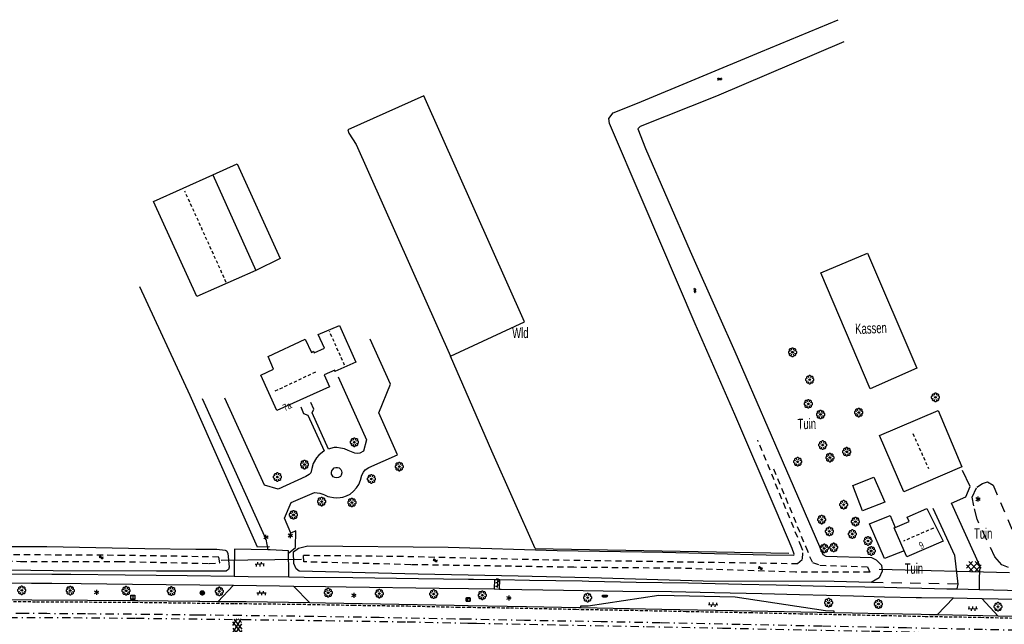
# Model space of a CAD drawing. Extents: x 99796 to 103543, y 406299 to 407646.
# Tile 73 of 85: x 102359 to 102595, y 406729 to 406875. Entities that reach past the tile are written whole.
import ezdxf
from ezdxf.enums import TextEntityAlignment as Align

# ---------------------------------------------------------------- set-up
doc = ezdxf.new("R2010")
doc.units = 0
for name, pattern in [('As', [4.25, 2, -1, 0.25, -1]), ('Cult-sch', [4.5, 2.5, -2]), ('Mi-knt-strp', [1.15, 0.75, -0.4]), ('Noklijn', [1.25, 0.75, -0.5]), ('Slootbodem', [2.5, 1.5, -1])]:
    doc.linetypes.add(name, pattern=pattern)
for name, color, linetype in [('1101', 252, 'CONTINUOUS'), ('1103', 252, 'CONTINUOUS'), ('1104', 252, 'CONTINUOUS'), ('1108', 252, 'CONTINUOUS'), ('1110', 252, 'CONTINUOUS'), ('1201', 252, 'As'), ('1207', 252, 'Mi-knt-strp'), ('1404', 252, 'CONTINUOUS'), ('1406', 252, 'Slootbodem'), ('1605', 252, 'CONTINUOUS'), ('1701', 252, 'CONTINUOUS'), ('1901', 252, 'Noklijn'), ('2004', 252, 'Hekwerk'), ('2005', 252, 'Raster'), ('2010', 252, 'Cult-sch'), ('2201', 252, 'CONTINUOUS'), ('2301', 252, 'CONTINUOUS'), ('2303', 252, 'CONTINUOUS'), ('2401', 252, 'CONTINUOUS'), ('2701', 252, 'CONTINUOUS'), ('2901', 252, 'CONTINUOUS'), ('4401', 252, 'CONTINUOUS'), ('4411', 252, 'CONTINUOUS'), ('4413', 252, 'CONTINUOUS'), ('4501', 252, 'CONTINUOUS'), ('4502', 252, 'CONTINUOUS'), ('4601', 252, 'CONTINUOUS')]:
    doc.layers.add(name, color=color, linetype=linetype)
doc.linetypes.add('Hekwerk', pattern='A,4,-1,[1,dgnlstyle.shx,S=0.004,R=0,X=0,Y=0],-1', length=6)
doc.linetypes.add('Raster', pattern='A,4,-1,[1,dgnlstyle.shx,S=0.004,R=0,X=0,Y=0],-1', length=6)

# ---------------------------------------------------------------- blocks, each defined once
blk = doc.blocks.new('WATERSYMBOOL', base_point=(97503.821083, 403517.176353))
at = {"layer": '4601'}
for points in [[(97503.321083, 403517.326353, 0), (97503.383583, 403517.388853, 0), (97503.508583, 403517.451353, 0), (97503.633583, 403517.451353, 0), (97503.758583, 403517.388853, 0), (97503.821083, 403517.326353, 0), (97503.883583, 403517.263853, 0), (97504.008583, 403517.201353, 0), (97504.133583, 403517.201353, 0), (97504.258583, 403517.263853, 0), (97504.321083, 403517.326353, 0)], [(97503.321083, 403517.026353, 0), (97503.383583, 403517.088853, 0), (97503.508583, 403517.151353, 0), (97503.633583, 403517.151353, 0), (97503.758583, 403517.088853, 0), (97503.821083, 403517.026353, 0), (97503.883583, 403516.963853, 0), (97504.008583, 403516.901353, 0), (97504.133583, 403516.901353, 0), (97504.258583, 403516.963853, 0), (97504.321083, 403517.026353, 0)]]:
    blk.add_polyline3d(points, dxfattribs=at)
blk = doc.blocks.new('OV6', base_point=(97503.821083, 403517.176353))
at = {"layer": '4413'}
for points in [[(97503.821083, 403517.176353, 0), (97504.133583, 403517.176353, 0)], [(97503.852333, 403517.176353, 0), (97503.852333, 403517.207603, 0)], [(97503.914833, 403517.176353, 0), (97503.914833, 403517.145103, 0)], [(97503.977333, 403517.176353, 0), (97503.977333, 403517.207603, 0)], [(97504.039833, 403517.176353, 0), (97504.039833, 403517.145103, 0)], [(97504.102333, 403517.176353, 0), (97504.102333, 403517.207603, 0)]]:
    blk.add_polyline3d(points, dxfattribs=at)
blk = doc.blocks.new('LICHTMAST', base_point=(106423.199838, 404577.892233))
at = {"layer": '2701'}
for points in [[(106423.199838, 404577.292233, 0), (106423.199838, 404578.492233, 0)], [(106422.680222, 404577.592233, 0), (106423.719453, 404578.192234, 0)], [(106423.719453, 404577.592234, 0), (106422.680222, 404578.192233, 0)]]:
    blk.add_polyline3d(points, dxfattribs=at)
blk = doc.blocks.new('BOOM', base_point=(97503.821083, 403507.602474))
at = {"layer": '2901'}
for points in [[(97503.491578, 403508.39797, 0), (97503.202364, 403508.39797, 0), (97503.025588, 403508.221193, 0), (97503.025588, 403507.931979, 0)], [(97504.071083, 403508.102474, 0), (97504.196083, 403508.352474, 0), (97503.946083, 403508.602474, 0), (97503.696083, 403508.602474, 0), (97503.446083, 403508.352474, 0), (97503.571083, 403508.102474, 0)], [(97504.616578, 403507.931979, 0), (97504.616578, 403508.221193, 0), (97504.439801, 403508.39797, 0), (97504.150588, 403508.39797, 0)], [(97503.321083, 403507.852474, 0), (97503.071083, 403507.977474, 0), (97502.821083, 403507.727474, 0), (97502.821083, 403507.477474, 0), (97503.071083, 403507.227474, 0), (97503.321083, 403507.352474, 0)], [(97503.025588, 403507.27297, 0), (97503.025588, 403506.983756, 0), (97503.202364, 403506.806979, 0), (97503.491578, 403506.806979, 0)], [(97503.571083, 403507.102474, 0), (97503.446083, 403506.852474, 0), (97503.696083, 403506.602474, 0), (97503.946083, 403506.602474, 0), (97504.196083, 403506.852474, 0), (97504.071083, 403507.102474, 0)], [(97504.150588, 403506.806979, 0), (97504.439801, 403506.806979, 0), (97504.616578, 403506.983756, 0), (97504.616578, 403507.27297, 0)], [(97504.321083, 403507.352474, 0), (97504.571083, 403507.227474, 0), (97504.821083, 403507.477474, 0), (97504.821083, 403507.727474, 0), (97504.571083, 403507.977474, 0), (97504.321083, 403507.852474, 0)]]:
    blk.add_polyline3d(points, dxfattribs=at)
blk.add_circle((97503.821083, 403507.602474), 0.2, dxfattribs=at)
blk.add_circle((97503.821083, 403507.602474), 0.2, dxfattribs=at)
blk = doc.blocks.new('GV6', base_point=(97503.821083, 403517.176353))
at = {"layer": '4411'}
for points in [[(97503.821083, 403517.145103, 0), (97503.977333, 403517.270103, 0)], [(97503.883583, 403517.082603, 0), (97504.133583, 403517.270103, 0)], [(97503.883583, 403517.270103, 0), (97504.133583, 403517.082603, 0)], [(97504.039833, 403517.270103, 0), (97504.196083, 403517.145103, 0)], [(97503.821083, 403517.207603, 0), (97503.977333, 403517.082603, 0)], [(97504.039833, 403517.082603, 0), (97504.196083, 403517.207603, 0)]]:
    blk.add_polyline3d(points, dxfattribs=at)
blk = doc.blocks.new('IMG-INFORMATIEBORD', base_point=(97500.879966, 403507.602474))
at = {"layer": '2303'}
for points in [[(97500.379966, 403508.102474, 0), (97501.379966, 403508.102474, 0), (97501.379966, 403507.102474, 0), (97500.379966, 403507.102474, 0)], [(97500.779966, 403507.202474, 0), (97500.979966, 403507.202474, 0), (97500.979966, 403507.222474, 0), (97500.929966, 403507.222474, 0), (97500.929966, 403507.802474, 0), (97500.779966, 403507.802474, 0), (97500.779966, 403507.782474, 0), (97500.829966, 403507.782474, 0), (97500.829966, 403507.222474, 0), (97500.779966, 403507.222474, 0)], [(97500.779966, 403507.202474, 0), (97500.979966, 403507.202474, 0), (97500.979966, 403507.222474, 0), (97500.929966, 403507.222474, 0), (97500.929966, 403507.802474, 0), (97500.779966, 403507.802474, 0), (97500.779966, 403507.782474, 0), (97500.829966, 403507.782474, 0), (97500.829966, 403507.222474, 0), (97500.779966, 403507.222474, 0)]]:
    blk.add_polyline3d(points, close=True, dxfattribs=at)
for points in [[(97500.416612, 403507.165485, 0), (97500.416612, 403508.044589, 0)], [(97500.416612, 403507.165485, 0), (97500.416612, 403508.044589, 0)], [(97500.438212, 403508.066188, 0), (97501.317777, 403508.066188, 0)], [(97500.438212, 403508.066188, 0), (97501.317777, 403508.066188, 0)], [(97501.317777, 403507.143885, 0), (97500.438212, 403507.143885, 0)], [(97501.317777, 403507.143885, 0), (97500.438212, 403507.143885, 0)], [(97501.339377, 403508.044589, 0), (97501.339377, 403507.165485, 0)], [(97501.339377, 403508.044589, 0), (97501.339377, 403507.165485, 0)]]:
    blk.add_polyline3d(points, dxfattribs=at)
blk.add_circle((97500.879966, 403507.902474), 0.06, dxfattribs=at)
blk.add_circle((97500.879966, 403507.902474), 0.06, dxfattribs=at)
for centre, start, end in [((97500.438212, 403508.044589), 90, 180), ((97500.438212, 403508.044589), 90, 180), ((97500.438212, 403507.165485), 180, 270), ((97500.438212, 403507.165485), 180, 270), ((97501.317777, 403508.044589), 0, 90), ((97501.317777, 403508.044589), 0, 90), ((97501.317777, 403507.165485), 270, 0), ((97501.317777, 403507.165485), 270, 0)]:
    blk.add_arc(centre, 0.0216, start, end, dxfattribs=at)
blk = doc.blocks.new('VERKEERSBORD', base_point=(97503.821083, 403507.602474))
at = {"layer": '2401'}
for radius in [0.5, 0.5, 0.4, 0.4]:
    blk.add_circle((97503.821083, 403507.602474), radius, dxfattribs=at)
blk = doc.blocks.new('GV4', base_point=(106423.199838, 404577.892233))
at = {"layer": '4401'}
for points in [[(106423.199838, 404577.923483, 0), (106423.293588, 404577.985983, 0)], [(106423.199838, 404577.829733, 0), (106423.449838, 404577.985983, 0)], [(106423.199838, 404577.985983, 0), (106423.512338, 404577.798483, 0)], [(106423.262338, 404577.798483, 0), (106423.574838, 404577.985983, 0)], [(106423.324838, 404577.985983, 0), (106423.574838, 404577.829733, 0)], [(106423.481088, 404577.985983, 0), (106423.574838, 404577.923483, 0)], [(106423.199838, 404577.892233, 0), (106423.356088, 404577.798483, 0)], [(106423.418588, 404577.798483, 0), (106423.574838, 404577.892233, 0)]]:
    blk.add_polyline3d(points, dxfattribs=at)
blk = doc.blocks.new('WEGWIJZER', base_point=(97500.879966, 403507.602474))
at = {"layer": '2301'}
for points in [[(97500.379966, 403507.802474, 0), (97501.379966, 403507.802474, 0), (97501.579966, 403507.602474, 0), (97501.379966, 403507.402474, 0), (97500.379966, 403507.402474, 0)], [(97500.427458, 403507.452264, 0), (97500.42948, 403507.751818, 0), (97501.34391, 403507.752474, 0), (97501.44391, 403507.602474, 0), (97501.34391, 403507.452474, 0)], [(97500.427458, 403507.452264, 0), (97501.34391, 403507.452474, 0), (97501.44391, 403507.602474, 0), (97501.34391, 403507.752474, 0), (97500.42948, 403507.751818, 0)]]:
    blk.add_polyline3d(points, close=True, dxfattribs=at)
for points in [[(97500.399966, 403507.444074, 0), (97500.399966, 403507.760875, 0)], [(97500.399966, 403507.444074, 0), (97500.399966, 403507.760875, 0)], [(97500.421566, 403507.782474, 0), (97501.359966, 403507.782474, 0), (97501.479966, 403507.602474, 0), (97501.359966, 403507.422474, 0), (97500.421566, 403507.422474, 0)], [(97500.421566, 403507.782474, 0), (97501.359966, 403507.782474, 0), (97501.479966, 403507.602474, 0), (97501.359966, 403507.422474, 0), (97500.421566, 403507.422474, 0)]]:
    blk.add_polyline3d(points, dxfattribs=at)
for centre, start, end in [((97500.421566, 403507.760875), 90, 180), ((97500.421566, 403507.760875), 90, 180), ((97500.421566, 403507.444074), 180, 270), ((97500.421566, 403507.444074), 180, 270)]:
    blk.add_arc(centre, 0.0216, start, end, dxfattribs=at)
blk = doc.blocks.new('HECTOMETERPAAL', base_point=(97500.879966, 403507.602474))
at = {"layer": '2201'}
blk.add_polyline3d([(97501.379966, 403508.002474, 0), (97501.379966, 403507.202474, 0), (97500.379966, 403507.202474, 0), (97500.379966, 403508.002474, 0)], close=True, dxfattribs=at)
blk.add_polyline3d([(97501.379966, 403508.002474, 0), (97501.379966, 403507.202474, 0), (97500.379966, 403507.202474, 0), (97500.379966, 403508.002474, 0)], close=True, dxfattribs=at)
for points in [[(97500.387999, 403507.279814, 0), (97500.387999, 403507.920491, 0)], [(97500.387999, 403507.920491, 0), (97500.387999, 403507.279814, 0)], [(97500.407999, 403507.279814, 0), (97500.407999, 403507.820491, 0)], [(97500.407999, 403507.279814, 0), (97500.407999, 403507.820491, 0)], [(97500.437999, 403507.679814, 0), (97500.437999, 403507.820491, 0)], [(97500.437999, 403507.679814, 0), (97500.437999, 403507.820491, 0)], [(97500.437999, 403507.820491, 0), (97500.437999, 403507.679814, 0)], [(97500.459598, 403507.99209, 0), (97500.979966, 403507.99209, 0), (97501.298012, 403507.99209, 0)], [(97501.298012, 403507.99209, 0), (97500.979966, 403507.99209, 0), (97500.459598, 403507.99209, 0)], [(97500.459598, 403507.87209, 0), (97501.298012, 403507.87209, 0)], [(97500.459598, 403507.87209, 0), (97501.298012, 403507.87209, 0)], [(97500.459598, 403507.84209, 0), (97500.798012, 403507.84209, 0)], [(97500.459598, 403507.84209, 0), (97500.798012, 403507.84209, 0)], [(97500.798012, 403507.84209, 0), (97500.459598, 403507.84209, 0)], [(97500.798012, 403507.658214, 0), (97500.459598, 403507.658214, 0)], [(97500.798012, 403507.658214, 0), (97500.459598, 403507.658214, 0)], [(97500.459598, 403507.658214, 0), (97500.798012, 403507.658214, 0)], [(97501.298012, 403507.228214, 0), (97500.979966, 403507.228214, 0), (97500.459598, 403507.228214, 0)], [(97501.298012, 403507.228214, 0), (97500.979966, 403507.228214, 0), (97500.459598, 403507.228214, 0)], [(97501.298012, 403507.208214, 0), (97500.979966, 403507.208214, 0), (97500.459598, 403507.208214, 0)], [(97500.459598, 403507.208214, 0), (97500.979966, 403507.208214, 0), (97501.298012, 403507.208214, 0)], [(97500.819612, 403507.820491, 0), (97500.819612, 403507.679814, 0)], [(97500.819612, 403507.820491, 0), (97500.819612, 403507.679814, 0)], [(97500.819612, 403507.679814, 0), (97500.819612, 403507.820491, 0)], [(97501.349612, 403507.820491, 0), (97501.349612, 403507.279814, 0)], [(97501.349612, 403507.820491, 0), (97501.349612, 403507.279814, 0)], [(97501.369612, 403507.920491, 0), (97501.369612, 403507.279814, 0)], [(97501.369612, 403507.279814, 0), (97501.369612, 403507.920491, 0)]]:
    blk.add_polyline3d(points, dxfattribs=at)
for centre, radius, start, end in [((97500.459598, 403507.920491), 0.0716, 90, 180), ((97500.459598, 403507.920491), 0.0716, 90, 180), ((97500.459598, 403507.279814), 0.0716, 180, 270), ((97500.459598, 403507.279814), 0.0716, 180, 270), ((97500.459598, 403507.820491), 0.0516, 90, 180), ((97500.459598, 403507.820491), 0.0516, 90, 180), ((97500.459598, 403507.279814), 0.0516, 180, 270), ((97500.459598, 403507.279814), 0.0516, 180, 270), ((97500.459598, 403507.820491), 0.0216, 90, 180), ((97500.459598, 403507.820491), 0.0216, 90, 180), ((97500.459598, 403507.820491), 0.0216, 90, 180), ((97500.459598, 403507.679814), 0.0216, 180.000004, 270), ((97500.459598, 403507.679814), 0.0216, 180.000004, 270), ((97500.459598, 403507.679814), 0.0216, 180.000004, 270), ((97500.798012, 403507.820491), 0.0216, 0, 90), ((97500.798012, 403507.820491), 0.0216, 0, 90), ((97500.798012, 403507.820491), 0.0216, 0, 90), ((97500.798012, 403507.679814), 0.0216, 270.000004, 0), ((97500.798012, 403507.679814), 0.0216, 270.000004, 0), ((97500.798012, 403507.679814), 0.0216, 270.000004, 0), ((97501.298012, 403507.920491), 0.0716, 0, 90), ((97501.298012, 403507.920491), 0.0716, 0, 90), ((97501.298012, 403507.820491), 0.0516, 0, 90), ((97501.298012, 403507.820491), 0.0516, 0, 90), ((97501.298012, 403507.279814), 0.0716, 270, 0), ((97501.298012, 403507.279814), 0.0516, 270.000003, 0), ((97501.298012, 403507.279814), 0.0516, 270.000003, 0), ((97501.298012, 403507.279814), 0.0716, 270, 0)]:
    blk.add_arc(centre, radius, start, end, dxfattribs=at)

msp = doc.modelspace()

# ---------------------------------------------------------------- linework, layer by layer
at = {"layer": '1101'}
for points in [[(102406.230852, 406734.574176, 0.415463), (102401.961442, 406734.612005, 0.50132), (102401.605904, 406734.615155, 0.50847), (102387.058273, 406734.763794, 0.55797), (102374.896317, 406734.887846, 0.515894), (102361.557915, 406734.947078, 0.451545), (102353.938207, 406734.997369, 0.449069), (102346.264854, 406735.023446, 0.446594), (102340.245902, 406735.046543, 0.436695), (102333.212181, 406735.139303, 0.446319)], [(102428.4157, 406734.264977, 0.268394), (102413.051486, 406734.513454, 0.278294), (102406.230852, 406734.574176, 0.415463)], [(102466.439223, 406733.603681, 0.307994), (102463.081017, 406733.670421, 0.307994), (102445.389241, 406733.978503, 0.258494), (102432.11417, 406734.202556, 0.266237), (102428.4157, 406734.264977, 0.268394)], [(102493.548847, 406733.107709, 0.335609), (102493.100524, 406733.11647, 0.335219), (102480.494886, 406733.324342, 0.307994), (102466.439223, 406733.603681, 0.307994)], [(102554.355844, 406731.906243, 0.49223), (102534.50191, 406732.309572, 0.419369), (102513.021141, 406732.727178, 0.352544), (102493.548847, 406733.107709, 0.335609)], [(102566.429244, 406731.661519, 0.502335), (102558.781117, 406731.816344, 0.50847), (102554.355844, 406731.906243, 0.49223)], [(102579.22849, 406731.400602, 0.49402), (102577.293947, 406731.44158, 0.49362), (102575.350307, 406731.480926, 0.495179), (102566.429244, 406731.661519, 0.502335)], [(102593.860686, 406731.091775, 0.497046), (102579.22849, 406731.400602, 0.49402)], [(102666.458443, 406729.564431, 0.350025), (102661.889702, 406729.660519, 0.352544), (102635.072827, 406730.22341, 0.397094), (102623.367593, 406730.471514, 0.449069), (102601.226702, 406730.93643, 0.498569), (102597.645496, 406731.011956, 0.497828), (102593.860686, 406731.091775, 0.497046)]]:
    msp.add_polyline3d(points, dxfattribs=at)
at = {"layer": '1103'}
for points in [[(102423.282623, 406746.793129, 0.180669), (102418.861448, 406747.008823, 0.089919)], [(102472.781127, 406739.903556, 0.284805), (102472.744013, 406737.632545, 0.27611)], [(102474.007142, 406737.613756, 0.274644), (102474.029467, 406739.884686, 0.287093)]]:
    msp.add_polyline3d(points, dxfattribs=at)
at = {"layer": '1104'}
for points in [[(102295.061624, 406741.828666, 0.706194), (102295.673176, 406741.781123, 0.706194), (102296.317909, 406741.731603, 0.705656), (102297.647207, 406741.629504, 0.704545), (102299.084052, 406741.537862, 0.651744), (102300.581246, 406741.471551, 0.610494), (102302.054971, 406741.432063, 0.577495), (102303.912401, 406741.362028, 0.532944), (102307.139992, 406741.348244, 0.445494), (102318.01933, 406741.29311, 0.316794), (102330.976635, 406741.224192, 0.273894), (102342.651695, 406741.274111, 0.272244), (102356.412917, 406741.255857, 0.273894), (102366.368923, 406741.201675, 0.269366)], [(102366.368923, 406741.201675, 0.269366), (102370.924785, 406741.176881, 0.267294), (102383.950635, 406741.026379, 0.259044), (102398.922577, 406740.845703, 0.257395), (102410.171836, 406740.707867, 0.277675)], [(102410.171836, 406740.707867, 0.277675), (102413.566321, 406740.666516, 0.283794), (102423.360109, 406740.543582, 0.281387)], [(102423.360109, 406740.543582, 0.281387), (102426.99413, 406740.498133, 0.280494), (102438.743323, 406740.39159, 0.268944), (102454.543397, 406740.165092, 0.282144), (102466.564099, 406739.996284, 0.276127), (102467.727571, 406739.979945, 0.275544), (102472.781127, 406739.903556, 0.284805)], [(102472.781127, 406739.903556, 0.284805), (102474.029467, 406739.884686, 0.287093)], [(102474.029467, 406739.884686, 0.287093), (102481.232866, 406739.775799, 0.300294), (102493.880972, 406739.579477, 0.303594), (102495.43125, 406739.546204, 0.303199)], [(102294.992024, 406739.598807, 0.713314), (102295.553967, 406739.583947, 0.702344), (102296.240405, 406739.537317, 0.677659), (102296.930462, 406739.490442, 0.652844), (102298.445165, 406739.412211, 0.573644), (102300.2754, 406739.350744, 0.538994), (102301.983445, 406739.291139, 0.509294), (102303.736567, 406739.254631, 0.474644), (102306.279078, 406739.217006, 0.444944), (102321.073696, 406739.110835, 0.296444), (102327.572972, 406739.119223, 0.268581), (102330.310553, 406739.122756, 0.256844), (102336.694583, 406739.135422, 0.279119), (102342.313066, 406739.104502, 0.286544), (102350.439786, 406739.104502, 0.306344), (102361.447274, 406739.032604, 0.291494), (102366.35619, 406738.998654, 0.285398)], [(102366.35619, 406738.998654, 0.285398), (102373.405456, 406738.949902, 0.276644), (102385.710835, 406738.82436, 0.281594), (102401.975878, 406738.650374, 0.286548), (102410.046667, 406738.540121, 0.287591)], [(102410.046667, 406738.540121, 0.287591), (102421.096623, 406738.389619, 0.289019), (102424.477324, 406738.3397, 0.284323)], [(102424.477324, 406738.3397, 0.284323), (102432.114122, 406738.226412, 0.273717), (102437.133997, 406738.151945, 0.266745), (102459.489092, 406737.829708, 0.291494), (102466.519733, 406737.725129, 0.283334), (102472.744013, 406737.632545, 0.27611)], [(102472.744013, 406737.632545, 0.27611), (102474.007142, 406737.613756, 0.274644)], [(102474.007142, 406737.613756, 0.274644), (102474.415585, 406737.60768, 0.274169), (102489.344313, 406737.377457, 0.30882), (102503.618136, 406737.120785, 0.32367), (102515.336036, 406737.010144, 0.318719), (102525.695696, 406736.794077, 0.316245), (102537.083164, 406736.508347, 0.286544), (102546.145677, 406736.277007, 0.368219), (102559.13353, 406735.947691, 0.370694), (102566.51528, 406735.781324, 0.379197)], [(102495.43125, 406739.546204, 0.303199), (102506.829709, 406739.30157, 0.300294), (102519.450247, 406739.098542, 0.306895), (102532.267481, 406738.758423, 0.295344), (102540.525332, 406738.59749, 0.313495), (102552.340835, 406738.344543, 0.305244), (102566.562398, 406738.037508, 0.300388)], [(102566.562398, 406738.037508, 0.300388), (102581.521407, 406737.682559, 0.310194), (102583.980843, 406737.631895, 0.305)], [(102583.980843, 406737.631895, 0.305), (102589.356065, 406737.521626, 0.302)], [(102589.356065, 406737.521626, 0.302), (102596.16217, 406737.381555, 0.301944), (102610.281393, 406737.110727, 0.300294), (102625.783443, 406736.77247, 0.293694), (102640.68833, 406736.505739, 0.287094), (102658.080965, 406736.103036, 0.298644), (102660.569234, 406736.056216, 0.297175)], [(102566.51528, 406735.781324, 0.379197), (102574.175134, 406735.60869, 0.388019), (102575.468964, 406735.592307, 0.386195), (102583.148613, 406735.495068, 0.375364)], [(102583.148613, 406735.495068, 0.375364), (102586.459279, 406735.453345, 0.370694), (102589.918584, 406735.360213, 0.371397)], [(102589.918584, 406735.360213, 0.371397), (102597.786507, 406735.147884, 0.372998), (102598.629057, 406735.125147, 0.37317), (102609.008834, 406734.96943, 0.380595), (102623.00922, 406734.65129, 0.378119), (102632.750854, 406734.458692, 0.385544), (102645.879522, 406734.177061, 0.375644), (102657.56762, 406733.928211, 0.407819), (102666.543085, 406733.738774, 0.407819)]]:
    msp.add_polyline3d(points, dxfattribs=at)
at = {"layer": '1108'}
msp.add_polyline3d([(102493.548847, 406733.107709, 0.335609), (102493.532521, 406733.592716, 0.5652), (102495.283854, 406733.579245, 0.57216), (102512.258102, 406736.125775, 0.4782), (102530.662226, 406735.777156, 0.46776), (102552.330964, 406732.418932, 0.47472), (102554.336964, 406732.340751, 0.46776), (102554.355844, 406731.906243, 0.49223)], dxfattribs=at)
at = {"layer": '1110'}
for points in [[(102423.28985, 406746.210255, 0.190063), (102424.901105, 406747.583786, 0.261999), (102424.988354, 406751.598066, 0.360999), (102423.835012, 406751.07659, 0.327999), (102422.265978, 406754.649376, 0.228999), (102423.863105, 406758.475257, 0.294999), (102429.512025, 406760.863907, 0.377499), (102430.784126, 406760.689967, 0.492999), (102431.545815, 406760.469204, 0.459999), (102431.94374, 406760.305645, 0.426999), (102432.700872, 406759.914374, 0.393999), (102433.156509, 406759.820036, 0.393999), (102434.105229, 406759.610526, 0.410499), (102434.847704, 406759.550492, 0.393999), (102435.645027, 406759.607677, 0.426999), (102436.303817, 406759.70506, 0.426999), (102437.165393, 406760.014254, 0.393999), (102438.103327, 406760.47814, 0.410499), (102438.851741, 406761.124488, 0.410499), (102439.58534, 406761.96766, 0.426999), (102440.18547, 406762.760203, 0.443499), (102440.59641, 406763.815638, 0.443499), (102440.865161, 406764.978664, 0.459999), (102441.293983, 406765.751109, 0.476499), (102441.698109, 406766.293039, 0.575499), (102442.547731, 406766.861747, 0.591999), (102449.427288, 406769.876004, 0.591999), (102444.992202, 406780.018151, 0.740499), (102447.759446, 406786.930522, 0.756999), (102442.912431, 406797.756111, 0.872499)], [(102435.16674, 406788.636983, 0.756999), (102441.974874, 406773.487942, 0.657999), (102441.271694, 406770.793695, 0.575499), (102440.372572, 406770.303158, 0.608499), (102439.899008, 406770.261228, 0.591999), (102439.224902, 406770.278876, 0.641499), (102437.622763, 406770.945336, 0.591999), (102436.719537, 406771.357296, 0.641499), (102435.752418, 406771.541658, 0.624999), (102434.913816, 406771.665534, 0.624999), (102434.211108, 406771.636836, 0.641499), (102433.38871, 406771.446932, 0.624999), (102432.905713, 406771.270889, 0.641499), (102428.958052, 406779.987232, 0.822999), (102429.327214, 406780.90407, 0.822999), (102428.587848, 406782.453313, 0.789999)], [(102402.511136, 406783.491624, 0.228999), (102410.240309, 406766.255456, 0.245499), (102417.810226, 406749.600103, 0.228999), (102418.299477, 406747.020261, 0.081367)], [(102426.212587, 406781.430149, 0.773499), (102426.884884, 406779.836151, 0.806499), (102427.911862, 406779.4306, 0.822999), (102431.808895, 406770.847725, 0.674499), (102430.563977, 406769.802957, 0.641499), (102429.961565, 406769.149244, 0.657999), (102429.158624, 406767.830222, 0.657999), (102428.869164, 406766.621171, 0.624999), (102428.617438, 406765.594376, 0.608499), (102428.251656, 406765.153405, 0.591999), (102427.413888, 406764.670568, 0.492999), (102420.761689, 406761.620418, 0.360999), (102417.491679, 406762.593743, 0.393999), (102407.92448, 406783.506691, 0.261999)], [(102586.12214, 406759.808175, 0.278), (102587.132066, 406762.313061, 0.219), (102585.292145, 406766.166873, 0.222)], [(102589.380652, 406738.645174, 0.3245), (102589.419022, 406740.416922, 0.347), (102589.525938, 406743.062995, 0.368), (102582.631916, 406758.290865, 0.278), (102586.12214, 406759.808175, 0.278)], [(102578.173116, 406757.051833, 0.284), (102583.39411, 406745.798849, 0.341), (102584.205106, 406738.809832, 0.29)], [(102418.861448, 406747.008823, 0.089919), (102418.299477, 406747.020261, 0.081367), (102410.31377, 406747.182794, -0.040155), (102410.199146, 406741.953719, 0.216521)], [(102423.343063, 406741.918448, 0.25923), (102423.28985, 406746.210255, 0.190063), (102423.282623, 406746.793129, 0.180669)], [(102410.199146, 406741.953719, 0.216521), (102410.171836, 406740.707867, 0.277675)], [(102423.360109, 406740.543582, 0.281387), (102423.343063, 406741.918448, 0.25923)], [(102410.046667, 406738.540121, 0.287591), (102406.230852, 406734.574176, 0.415463)], [(102424.477324, 406738.3397, 0.284323), (102428.4157, 406734.264977, 0.268394)], [(102584.205106, 406738.809832, 0.29), (102583.980843, 406737.631895, 0.305)], [(102589.356065, 406737.521626, 0.302), (102589.380652, 406738.645174, 0.3245)], [(102583.148613, 406735.495068, 0.375364), (102579.22849, 406731.400602, 0.49402)], [(102593.860686, 406731.091775, 0.497046), (102589.918584, 406735.360213, 0.371397)]]:
    msp.add_polyline3d(points, dxfattribs=at)
msp.add_polyline3d([(102433.608569, 406765.634071, 0.564999), (102433.68889, 406766.080922, 0.573999), (102433.895874, 406766.407144, 0.573999), (102434.202399, 406766.739772, 0.573999), (102434.666819, 406766.832667, 0.573999), (102435.058848, 406766.848678, 0.573999), (102435.405062, 406766.740466, 0.573999), (102435.813126, 406766.400057, 0.573999), (102436.010484, 406766.029727, 0.573999), (102436.066489, 406765.542362, 0.573999), (102435.952264, 406765.03868, 0.582999), (102435.734611, 406764.714241, 0.546999), (102435.253095, 406764.44864, 0.573999), (102434.801905, 406764.393866, 0.573999), (102434.359985, 406764.462068, 0.573999), (102434.028647, 406764.637423, 0.573999), (102433.740622, 406765.010334, 0.573999), (102433.631675, 406765.264387, 0.573999)], close=True, dxfattribs=at)
at = {"layer": '1201'}
for points in [[(102611.055136, 406727.437265, 0.601144), (102590.083614, 406727.859341, 0.587945), (102571.87216, 406728.271358, 0.576944), (102566.360697, 406728.379157, 0.573967), (102551.511586, 406728.669591, 0.565944), (102531.862542, 406729.078256, 0.568144), (102512.677669, 406729.474999, 0.557145), (102498.44557, 406729.747318, 0.565944), (102480.018422, 406730.056144, 0.539544), (102466.375647, 406730.34916, 0.533613), (102463.253125, 406730.408557, 0.530744), (102445.087865, 406730.751656, 0.488945), (102429.065764, 406731.000505, 0.458145), (102411.894038, 406731.225513, 0.513145), (102401.443109, 406731.339134, 0.517544), (102389.750167, 406731.501557, 0.568144), (102374.47685, 406731.621884, 0.583544), (102365.13684, 406731.696943, 0.576596), (102359.68931, 406731.740721, 0.572544), (102347.965076, 406731.818952, 0.570344), (102338.756158, 406731.820442, 0.504344), (102333.216652, 406731.855087, 0.501825)], [(102333.217769, 406730.900295, 0.517958), (102351.865455, 406730.823927, 0.510669), (102371.628865, 406730.743088, 0.527994), (102386.536732, 406730.600037, 0.545319), (102412.27141, 406730.28376, 0.52057), (102432.423368, 406730.031557, 0.54037), (102451.780721, 406729.729809, 0.515619), (102466.357842, 406729.437693, 0.513456), (102468.455866, 406729.39565, 0.513145), (102488.513946, 406728.987359, 0.451269), (102509.294733, 406728.604771, 0.466119), (102527.633592, 406728.221811, 0.461169), (102548.238918, 406727.78111, 0.508194), (102563.441083, 406727.503948, 0.552744), (102566.341034, 406727.437587, 0.552219), (102577.099487, 406727.191396, 0.550269), (102592.641026, 406726.878844, 0.518094), (102605.882943, 406726.59386, 0.510669)]]:
    msp.add_polyline3d(points, dxfattribs=at)
at = {"layer": '1207'}
msp.add_polyline3d([(102344.45399, 406734.713502, 0.478769), (102362.673267, 406734.571196, 0.463919), (102386.336311, 406734.440439, 0.454019), (102410.257518, 406734.136455, 0.491144), (102425.542757, 406733.973287, 0.513419), (102438.82975, 406733.729281, 0.515894), (102451.937183, 406733.544506, 0.515894), (102463.82682, 406733.26958, 0.515894), (102466.431986, 406733.233238, 0.510854), (102476.618349, 406733.091138, 0.491144), (102492.422148, 406732.747667, 0.443294), (102504.305079, 406732.545011, 0.485644), (102518.927589, 406732.249223, 0.561269), (102534.238532, 406731.959395, 0.633869), (102546.2403, 406731.690429, 0.573369), (102558.884308, 406731.4386, 0.588494), (102566.421082, 406731.270669, 0.570208), (102576.339155, 406731.049679, 0.546144), (102589.742377, 406730.819084, 0.552194), (102607.960164, 406730.397381, 0.527994)], dxfattribs=at)
at = {"layer": '1404'}
for points in [[(102425.790116, 406741.911881, 0.066), (102425.091996, 406742.500104, 0.066), (102424.567103, 406743.774153, 0.066), (102424.440816, 406746.580042, 0.075), (102425.667926, 406747.480072, 0.102), (102427.941844, 406748.041101, 0.102), (102461.609155, 406747.671925, 0.084), (102487.885862, 406746.916063, 0.075), (102513.256952, 406746.45599, 0.057), (102538.074091, 406745.814122, -0.402), (102544.753909, 406745.732166, -0.459), (102544.800103, 406746.017151, -0.438), (102544.385105, 406747.405939, -0.237), (102540.511176, 406756.427847, 0.114), (102530.550122, 406779.599153, -0.033), (102521.058082, 406801.395826, -0.117), (102508.557126, 406830.722057, -0.03), (102500.447914, 406849.620827, -0.099), (102500.279158, 406850.796156, -0.129), (102501.321867, 406852.212884, -0.201), (102507.185846, 406854.490154, -0.042), (102536.803022, 406866.814904, -0.15), (102555.413827, 406874.582134, -0.102)], [(102244.080886, 406869.78098, -0.194), (102253.888085, 406848.347895, -0.341), (102263.653933, 406828.106903, -0.359), (102275.096163, 406802.935116, -0.359), (102281.768206, 406788.522597, -0.311449), (102282.673031, 406786.568053, -0.305), (102292.362883, 406765.904986, -0.263), (102294.022127, 406762.464307, -0.258016), (102300.352141, 406749.337129, -0.239), (102300.903856, 406748.44902, -0.266), (102301.594153, 406748.06308, -0.266), (102316.79818, 406748.117097, -0.023), (102327.778846, 406748.22811, -0.071), (102336.669996, 406747.887991, -0.015), (102365.159899, 406747.867875, -0.003), (102388.705968, 406747.408174, 0.045), (102401.009112, 406747.177206, -0.00743), (102406.030804, 406747.178324, -0.136681), (102408.020109, 406746.971198, 0.116319), (102408.391147, 406746.779345, 0.174069), (102408.64782, 406746.258177, 0.190569), (102408.993672, 406742.870816, 0.182319), (102408.864494, 406742.346764, 0.186733), (102408.36341, 406741.958646, 0.190569)], [(102556.754932, 406869.23299, -0.054), (102526.190042, 406856.153868, -0.024), (102507.800147, 406848.873161, -0.273), (102507.248059, 406848.335974, -0.279), (102509.095058, 406843.579896, -0.204), (102519.865989, 406818.893887, -0.21), (102526.617333, 406803.617962, -0.183452), (102530.547142, 406794.727184, -0.168), (102541.142985, 406770.420037, -0.114), (102550.899893, 406747.848503, -0.064248), (102551.732868, 406745.921038, -0.06), (102552.422047, 406745.490022, -0.063), (102563.438848, 406745.238938, -0.108), (102564.519182, 406744.652949, -0.102), (102565.795839, 406743.365117, -0.102), (102565.956026, 406741.880961, -0.045), (102565.250084, 406740.336083, 0.036), (102563.362107, 406739.200987, 0.162)], [(102313.964724, 406742.712073, 0.391319), (102322.349607, 406742.694192, 0.190019), (102330.595538, 406742.742621, 0.176819), (102339.86406, 406742.517986, 0.174), (102366.696953, 406742.113046, 0.171), (102391.483172, 406742.03109, 0.174), (102408.36341, 406741.958646, 0.190569)], [(102495.452223, 406740.308239, 0.054462), (102478.485092, 406740.710102, 0.057), (102454.42605, 406741.211154, 0.06), (102425.790116, 406741.911881, 0.066)], [(102563.362107, 406739.200987, 0.162), (102554.488838, 406739.452817, 0.114), (102522.928178, 406739.494167, 0.06), (102498.539075, 406740.235128, 0.054), (102495.452223, 406740.308239, 0.054462)]]:
    msp.add_polyline3d(points, dxfattribs=at)
at = {"layer": '1406'}
for points in [[(102539.885, 406766.544, -1.561), (102547.617447, 406747.7652, -1.755359), (102548.558, 406745.481, -1.779), (102549.241, 406744.027, -1.838), (102551.041, 406743.361, -1.787), (102562.444, 406742.951, -1.59), (102563.006704, 406741.678486, -1.736), (102545.186, 406741.667, -1.808), (102517.57, 406742.609, -1.781), (102517.511, 406742.601, -1.793), (102491.849, 406742.839, -1.724), (102452.646, 406743.473, -1.894), (102426.947, 406744.15, -1.896), (102426.843, 406745.741, -1.669), (102449.433, 406745.53, -1.861), (102484.346, 406744.686, -1.83), (102516.681, 406744.201, -1.984), (102545.625, 406743.742, -1.863), (102546.815, 406744.839, -1.859), (102546.946, 406746.909, -1.801), (102546.625985, 406747.691449, -1.799674), (102536.084, 406773.467, -1.756)], [(102327.875, 406744.574, -1.77), (102358.838, 406744.28, -1.763), (102382.507, 406744.257, -1.807), (102404.188, 406743.775, -1.984), (102406.722, 406743.883, -1.836), (102406.503, 406745.31, -1.794), (102383.66, 406745.712, -1.73), (102353.5, 406745.861, -1.791)]]:
    msp.add_polyline3d(points, dxfattribs=at)
at = {"layer": '1605'}
for points in [[(102407.037004, 406744.576581, -0.949581), (102426.411122, 406744.766198, -0.840681)], [(102565.269828, 406742.358171, -2.2), (102596.599147, 406741.613858, -2.2)]]:
    msp.add_polyline3d(points, dxfattribs=at)
at = {"layer": '1701'}
for points in [[(102405.090168, 406837.283038, 3.996), (102410.881306, 406839.918756, 3.002), (102421.285824, 406817.159885, 3.04), (102415.427848, 406814.242117, 4.074)], [(102401.237845, 406807.98512, 3.846), (102390.767172, 406830.811836, 3.888), (102405.090168, 406837.283038, 3.996)], [(102405.090168, 406837.283038, 3.996), (102415.427848, 406814.242117, 4.074)], [(102415.427848, 406814.242117, 4.074), (102401.237845, 406807.98512, 3.846)], [(102569.115072, 406752.443649, 3.984), (102572.464108, 406753.895022, 3.984), (102571.999937, 406754.935123, 3.348), (102576.761976, 406757.01607, 3.348), (102580.626964, 406749.143042, 3.918)], [(102571.292132, 406746.790893, 3.931476), (102566.565111, 406744.930856, 2.784), (102562.976166, 406753.269918, 2.838), (102567.922979, 406755.335964, 4.167), (102569.115072, 406752.443649, 3.984)], [(102571.292132, 406746.790893, 3.931476), (102568.875909, 406752.340086, 3.984), (102569.115072, 406752.443649, 3.984)], [(102580.626964, 406749.143042, 3.918), (102571.91202, 406745.367088, 3.918), (102571.292132, 406746.790893, 3.931476)]]:
    msp.add_polyline3d(points, dxfattribs=at)
for points in [[(102563.090905, 406785.779037, 2.358), (102551.218033, 406813.719087, 2.397), (102562.48182, 406818.440147, 2.397), (102574.304029, 406790.731065, 2.373)], [(102420.489044, 406780.594135, 4.0565), (102416.571708, 406789.070764, 4.186), (102419.65635, 406790.502617, 3.742), (102418.365186, 406793.590473, 3.7605), (102427.264434, 406797.70236, 3.779), (102428.76201, 406794.521625, 4.3895), (102429.253376, 406794.825105, 4.3155), (102429.445862, 406794.453056, 3.816), (102431.934103, 406795.542441, 3.7605), (102430.414186, 406798.817494, 3.779), (102435.5046, 406801.003449, 3.6865), (102439.484898, 406792.225464, 3.7605), (102434.436692, 406789.942456, 3.742), (102434.372578, 406790.29062, 3.7235), (102431.809515, 406789.172853, 7.2015), (102433.133849, 406786.296062, 4.2785)], [(102571.217999, 406761.02709, 2.937), (102565.380841, 406774.565913, 2.847), (102579.431891, 406780.530103, 2.841), (102585.133076, 406767.046042, 3.009)], [(102563.995033, 406764.525138, 2.532), (102566.638127, 406758.537106, 2.634), (102561.227143, 406756.430827, 2.121), (102558.95099, 406762.504168, 2.139)]]:
    msp.add_polyline3d(points, close=True, dxfattribs=at)
at = {"layer": '1901'}
for points in [[(102408.298015, 406811.359115, 8.499), (102398.313865, 406833.356954, 8.616)], [(102436.749774, 406791.450946, 5.925), (102433.127282, 406799.554641, 5.814)], [(102420.065396, 406785.280622, 9.07), (102429.929648, 406789.912631, 9.329)], [(102573.38202, 406775.00885, 10.374), (102577.124819, 406766.626947, 10.374)], [(102578.309089, 406752.264835, 7.452), (102571.153924, 406749.160178, 7.362)]]:
    msp.add_polyline3d(points, dxfattribs=at)
at = {"layer": '2004'}
msp.add_polyline3d([(102462.243388, 406793.633477, 0.122499), (102480.017001, 406801.930163, 0.087499), (102455.827457, 406856.225485, -0.017501), (102437.499743, 406848.062378, -0.017501), (102437.770186, 406847.306758, -0.017501), (102439.53287, 406844.553588, 0.087499)], close=True, dxfattribs=at)
for points in [[(102418.682809, 406747.748131, 0.084999), (102415.824737, 406747.669056, 0.194999), (102399.584223, 406784.175013, 0.304999), (102387.491142, 406810.347532, 0.249999)], [(102482.538037, 406747.38096, 0.017499), (102472.138333, 406770.75015, 0.052499), (102462.243388, 406793.633477, 0.122499)]]:
    msp.add_polyline3d(points, dxfattribs=at)
at = {"layer": '2005'}
msp.add_polyline3d([(102482.538037, 406747.38096, 0.017499), (102543.559894, 406746.229855, -0.071501)], dxfattribs=at)
at = {"layer": '2010'}
for points in [[(102596.333906, 406742.807068, 0.089), (102594.726071, 406743.439995, 0.087), (102593.095884, 406745.332815, 0.087), (102588.812917, 406754.44711, 0.21), (102588.010117, 406757.64788, 0.228), (102587.611884, 406759.690084, 0.252), (102588.751078, 406762.110032, 0.258), (102590.110063, 406762.973182, 0.255), (102591.311842, 406763.419099, 0.255), (102592.671946, 406762.605868, 0.207), (102600.493193, 406744.208522, -0.316731)], [(102584.205106, 406738.809832, 0.29), (102563.362107, 406739.200987, 0.162)]]:
    msp.add_polyline3d(points, dxfattribs=at)

# ---------------------------------------------------------------- block references
at = {"layer": '2201'}
msp.add_blockref('HECTOMETERPAAL', (102466.445, 406735.084, 0.742), dxfattribs=at)
at = {"layer": '2301'}
msp.add_blockref('WEGWIJZER', (102499.290732, 406735.920875, 0.3871), dxfattribs=at)
at = {"layer": '2303'}
msp.add_blockref('IMG-INFORMATIEBORD', (102385.841, 406735.639, 0.492), dxfattribs=at)
at = {"layer": '2401'}
msp.add_blockref('VERKEERSBORD', (102402.553245, 406736.696847, 0.232094), dxfattribs=at)
at = {"layer": '2701'}
for p in [(102589.059904, 406759.244166, 0.126), (102417.833, 406750.077, 0.278), (102423.724, 406750.48, 0.301), (102377.137079, 406736.819781, 0.192769), (102402.553245, 406736.696847, 0.232094), (102439.018994, 406736.119799, 0.258494), (102476.297229, 406735.461913, 0.223845)]:
    msp.add_blockref('LICHTMAST', p, dxfattribs=at)
at = {"layer": '2901'}
for p in [(102544.445082, 406794.587113, 0.195), (102548.574939, 406787.988134, 0.192), (102578.80716, 406783.73199, 0.366), (102548.225134, 406782.169976, 0.135), (102551.171839, 406779.605113, 0.174), (102560.375169, 406780.083068, 0.135), (102439.104421, 406772.944487, 0.780999), (102551.688164, 406772.242077, 0.174), (102557.476893, 406770.627909, 0.171), (102427.10641, 406767.573848, 0.573999), (102545.693055, 406768.2359, 0.135), (102553.421169, 406769.251041, 0.171), (102449.892105, 406767.087454, 0.665999), (102420.585196, 406764.568065, 0.596999), (102443.179788, 406764.104095, 0.573999), (102431.21578, 406758.671868, 0.527999), (102438.499224, 406758.434027, 0.504999), (102556.734815, 406757.900082, 0.117), (102424.450785, 406755.467201, 0.412999), (102551.450863, 406754.340939, 0.126), (102559.570879, 406753.836908, 0.123), (102553.300097, 406751.482897, 0.123), (102558.820978, 406750.832833, 0.123), (102562.579051, 406749.191098, 0.123), (102552.05585, 406747.376882, 0.126), (102554.334983, 406747.616045, 0.126), (102563.369185, 406746.789031, 0.123), (102359.127909, 406737.304814, 0.429), (102370.779872, 406737.247817, 0.429), (102384.218856, 406737.191938, 0.429), (102395.101919, 406737.11706, 0.423), (102406.626105, 406737.032868, 0.426), (102432.799995, 406736.718826, 0.423), (102445.097178, 406736.535914, 0.42), (102458.162144, 406736.395843, 0.414), (102469.849124, 406736.133956, 0.411), (102495.175883, 406735.549085, 0.438), (102553.10899, 406734.318994, 0.426), (102565.10815, 406734.00905, 0.426), (102593.846157, 406733.369045, 0.479)]:
    msp.add_blockref('BOOM', p, dxfattribs=at)
at = {"layer": '4401', "xscale": 10, "yscale": 11.5, "zscale": 10, "rotation": 273.0894290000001}
msp.add_blockref('GV4', (102410.821154, 406730.430909, 0.543), dxfattribs=at)
at = {"layer": '4411', "xscale": 9.5, "yscale": 13, "zscale": 9.5, "rotation": 0.317865}
msp.add_blockref('GV6', (102586.267054, 406743.007861, -0.941), dxfattribs=at)
at = {"layer": '4413', "yscale": 16}
for p, xscale, zscale, rotation in [((102417.431309, 406743.650101, 0.093769), 7.000000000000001, 7.000000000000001, 183.84531), ((102473.546698, 406737.988716, 0.3019), 6.999999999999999, 6.999999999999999, 86.96491199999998), ((102417.867541, 406736.634262, 0.079469), 7.000000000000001, 7.000000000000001, 179.231554), ((102524.277106, 406733.892821, -0.941), 7, 7, 357.982946), ((102586.702168, 406732.894816, -0.941), 7.000000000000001, 7.000000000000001, 0.319617)]:
    msp.add_blockref('OV6', p, dxfattribs=dict(at, xscale=xscale, zscale=zscale, rotation=rotation))
at = {"layer": '4601'}
for p, rotation in [((102526.885181, 406860.274039, 0.618), 200.971094), ((102520.953029, 406809.455864, 0.621), 295.219597), ((102378.215924, 406745.197959, 0.624), 175.562868), ((102458.536163, 406744.461097, 0.624), 169.73307), ((102536.719948, 406742.630117, 0.618), 172.889327)]:
    msp.add_blockref('WATERSYMBOOL', p, dxfattribs=dict(at, rotation=rotation))

# ---------------------------------------------------------------- texts
at = {"layer": '4501', "width": 0.68}
for s, rotation, p in [('Kassen', 2.406834, (102563.30809, 406800.321453, 0.123)), ('Tuin', 1.299555, (102547.87682, 406777.403467, 0.195))]:
    msp.add_text(s, height=2.5, rotation=rotation, dxfattribs=at).set_placement(p, align=Align.MIDDLE)
for s, p in [('Wld', (102479.002163, 406799.292155, 0.195)), ('Tuin', (102590.282917, 406751.019843, 0.123)), ('Tuin', (102573.617086, 406742.591001, 0.123))]:
    msp.add_text(s, height=2.5, dxfattribs=at).set_placement(p, align=Align.MIDDLE)
at = {"layer": '4502', "width": 0.68}
for s, rotation, p in [('7a', 26.661611, (102422.933936, 406781.51805, 0.665999)), ('9', 23.699787, (102575.426832, 406748.165898, 0.123))]:
    msp.add_text(s, height=1.7, rotation=rotation, dxfattribs=at).set_placement(p, align=Align.MIDDLE)

doc.saveas('drawing.dxf')
